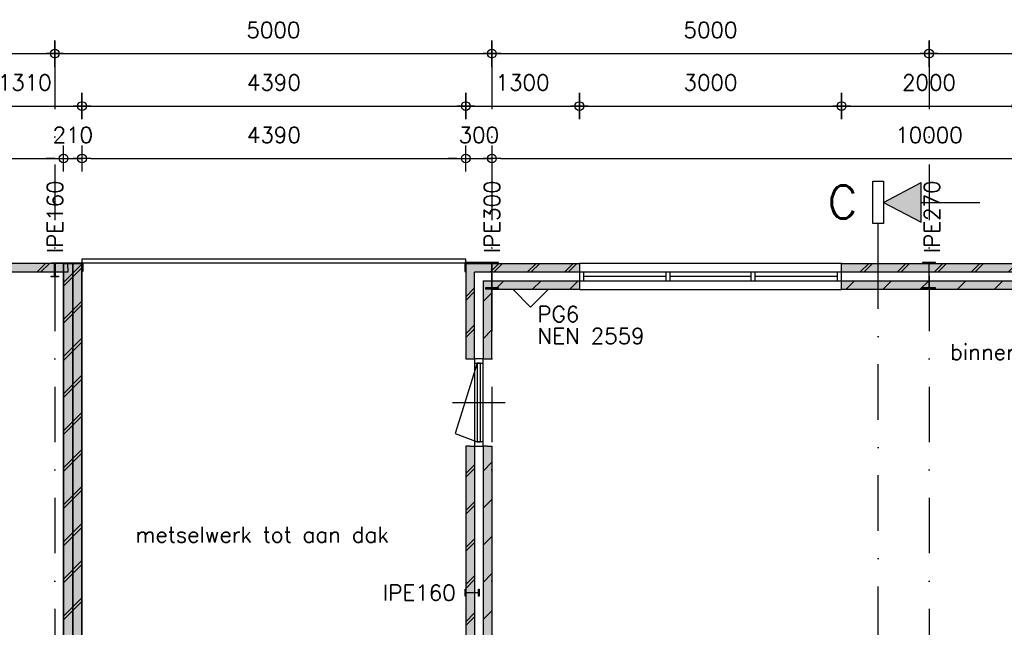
# Model space of a CAD drawing. Extents: x 0 to 139982, y -59400 to 0.
# Tile 13 of 20: x 68897 to 80161, y -34926 to -27976. Entities that reach past the tile are written whole.
import ezdxf
from ezdxf.enums import TextEntityAlignment as Align

# ---------------------------------------------------------------- set-up
doc = ezdxf.new("R2010")
doc.units = 0
doc.header["$LTSCALE"] = 100
doc.header["$MEASUREMENT"] = 0
doc.header["$PDMODE"] = 1
doc.header["$PDSIZE"] = -3
doc.linetypes.add('DASHDOT2', pattern=[12.7, 6.35, -3.175, 0, -3.175])
doc.linetypes.add('HIDDEN2', pattern=[4.7625, 3.175, -1.5875])
doc.layers.get('0').update_dxf_attribs({"linetype": 'CONTINUOUS'})
doc.layers.get('DEFPOINTS').update_dxf_attribs({"linetype": 'CONTINUOUS'})
for name, color, linetype in [('00', 7, 'CONTINUOUS'), ('A--A21--_F123-', 9, 'CONTINUOUS'), ('A--L$1A-_ALGEMEEN', 7, 'CONTINUOUS'), ('A--L$7A-_STRAMIEN', 1, 'DASHDOT2'), ('A--L21--', 7, 'CONTINUOUS'), ('A--L21--_F---403', 24, 'CONTINUOUS'), ('A--L21--_F1---', 7, 'CONTINUOUS'), ('A--L28--', 7, 'CONTINUOUS'), ('A--L28--_F1---', 1, 'HIDDEN2'), ('A--L28S-_F123-', 1, 'CONTINUOUS'), ('A--L31--_F123-', 7, 'CONTINUOUS'), ('A--L32--_F123-', 7, 'CONTINUOUS'), ('A--M$1A-_F123-_MAATV', 7, 'CONTINUOUS'), ('A--T$1A-_F123-_0_18MM', 1, 'CONTINUOUS'), ('A--T$9A-_F123-', 1, 'CONTINUOUS'), ('X--LP---_F1---', 9, 'CONTINUOUS'), ('X--LR---_CP', 7, 'CONTINUOUS')]:
    doc.layers.add(name, color=color, linetype=linetype)
doc.styles.add('0_18', font='ROMANS.shx', dxfattribs={"height": 180})
doc.styles.add('ALFA-0_35', font='ROMANS')
doc.styles.add('MISO', font='ROMANS.shx')
doc.styles.add('RENVOOI', font='romans.shx', dxfattribs={"width": 0.9})
doc.dimstyles.new('DLV18', dxfattribs={"dimscale": 100, "dimtxt": 1.8, "dimasz": 1, "dimexe": 0, "dimexo": 0, "dimgap": 0, "dimtad": 0, "dimdec": 0, "dimrnd": 1, "dimzin": 0, "dimtxsty": 'MISO', "dimblk1": '$DIMDLV', "dimblk2": '$DIMDLV', "dimsah": 1, "dimcen": 0, "dimse1": 1, "dimse2": 1, "dimclrd": 256, "dimclre": 256, "dimclrt": 1, "dimazin": 3, "dimtfac": 1, "dimtdec": 0, "dimtix": 1, "dimtmove": 0, "dimatfit": 3, "dimtvp": 1.5, "dimtolj": 1, "dimtzin": 0})
pattern_1 = [(45, (-18850, 79526), (-212.0001, 212.0001), []), (45, (-18807.6, 79526), (-212.0001, 212.0001), [])]
pattern_2 = [(45, (-19050, 79620), (-212.132, 212.132), [])]

# ---------------------------------------------------------------- blocks, each defined once
blk = doc.blocks.new('*U75')
at = {"layer": 'A--A21--_F123-'}
h = blk.add_hatch(dxfattribs=at)
h.set_pattern_fill('ALFABKST', color=256, scale=212, style=0)
h.set_pattern_definition(pattern_1)
h.paths.add_polyline_path([(0, 0), (-50, 50), (-50, -1040), (0, -1040), (50, -1040), (50, -50)])
at = {"layer": 'A--L21--_F1---', "color": 2, "linetype": 'CONTINUOUS'}
for points in [[(-50, 50), (-50, 50), (-50, -1040), (0, -1040)], [(0, -1040), (50, -1040), (50, -50), (50, -50)]]:
    blk.add_lwpolyline(points, dxfattribs=at)
at = {"layer": 'X--LP---_F1---'}
for points in [[(0, 0), (-50, 50), (0, -1040), (-50, -1040)], [(0, -1040), (50, -1040), (0, 0), (50, -50)]]:
    blk.add_solid(points, dxfattribs=at)
blk = doc.blocks.new('*U74')
at = {"layer": 'A--A21--_F123-'}
h = blk.add_hatch(dxfattribs=at)
h.set_pattern_fill('ALFALINE', color=256, scale=300, style=0)
h.set_pattern_definition(pattern_2)
h.paths.add_polyline_path([(0, 0), (-50, 50), (-50, -840), (0, -840), (50, -840), (50, -50)])
at = {"layer": 'A--L21--_F1---', "color": 2, "linetype": 'CONTINUOUS'}
for points in [[(-50, 50), (-50, 50), (-50, -840), (0, -840)], [(0, -840), (50, -840), (50, -50), (50, -50)]]:
    blk.add_lwpolyline(points, dxfattribs=at)
at = {"layer": 'X--LP---_F1---'}
for points in [[(0, 0), (-50, 50), (0, -840), (-50, -840)], [(0, -840), (50, -840), (0, 0), (50, -50)]]:
    blk.add_solid(points, dxfattribs=at)
blk = doc.blocks.new('*U77')
at = {"layer": 'A--A21--_F123-'}
h = blk.add_hatch(dxfattribs=at)
h.set_pattern_fill('ALFABKST', color=256, scale=212, style=0)
h.set_pattern_definition(pattern_1)
h.paths.add_polyline_path([(0, 0), (-50, 50), (1250, 50), (1250, 0), (1250, -50), (50, -50)])
at = {"layer": 'A--L21--_F1---', "color": 2, "linetype": 'CONTINUOUS'}
for points in [[(-50, 50), (-50, 50), (1250, 50), (1250, 0)], [(1250, 0), (1250, -50), (50, -50), (50, -50)]]:
    blk.add_lwpolyline(points, dxfattribs=at)
at = {"layer": 'X--LP---_F1---'}
for points in [[(0, 0), (-50, 50), (1250, 0), (1250, 50)], [(1250, 0), (1250, -50), (0, 0), (50, -50)]]:
    blk.add_solid(points, dxfattribs=at)
blk = doc.blocks.new('*U76')
at = {"layer": 'A--A21--_F123-'}
h = blk.add_hatch(dxfattribs=at)
h.set_pattern_fill('ALFALINE', color=256, scale=300, style=0)
h.set_pattern_definition(pattern_2)
h.paths.add_polyline_path([(0, 0), (-50, 50), (1050, 50), (1050, 0), (1050, -50), (50, -50)])
at = {"layer": 'A--L21--_F1---', "color": 2, "linetype": 'CONTINUOUS'}
for points in [[(-50, 50), (-50, 50), (1050, 50), (1050, 0)], [(1050, 0), (1050, -50), (50, -50), (50, -50)]]:
    blk.add_lwpolyline(points, dxfattribs=at)
at = {"layer": 'X--LP---_F1---'}
for points in [[(0, 0), (-50, 50), (1050, 0), (1050, 50)], [(1050, 0), (1050, -50), (0, 0), (50, -50)]]:
    blk.add_solid(points, dxfattribs=at)
blk = doc.blocks.new('*U79')
at = {"layer": 'A--A21--_F123-'}
h = blk.add_hatch(dxfattribs=at)
h.set_pattern_fill('ALFALINE', color=256, scale=300, style=0)
h.set_pattern_definition([(45, (-23100, 79620), (-212.132, 212.132), [])])
h.paths.add_polyline_path([(0, 0), (0, 50), (2000, 50), (2000, 0), (2000, -50), (0, -50)])
at = {"layer": 'A--L21--_F1---', "color": 2, "linetype": 'CONTINUOUS'}
for points in [[(0, 0), (0, 50), (2000, 50), (2000, 0)], [(2000, 0), (2000, -50), (0, -50), (0, 0)]]:
    blk.add_lwpolyline(points, dxfattribs=at)
at = {"layer": 'X--LP---_F1---'}
for points in [[(0, 0), (0, 50), (2000, 0), (2000, 50)], [(2000, 0), (2000, -50), (0, 0), (0, -50)]]:
    blk.add_solid(points, dxfattribs=at)
blk = doc.blocks.new('*U78')
at = {"layer": 'A--A21--_F123-'}
h = blk.add_hatch(dxfattribs=at)
h.set_pattern_fill('ALFABKST', color=256, scale=212, style=0)
h.set_pattern_definition([(45, (-23100, 79526), (-212.0001, 212.0001), []), (45, (-23057.6, 79526), (-212.0001, 212.0001), [])])
h.paths.add_polyline_path([(0, 0), (0, 50), (2000, 50), (2000, 0), (2000, -50), (0, -50)])
at = {"layer": 'A--L21--_F1---', "color": 2, "linetype": 'CONTINUOUS'}
for points in [[(0, 0), (0, 50), (2000, 50), (2000, 0)], [(2000, 0), (2000, -50), (0, -50), (0, 0)]]:
    blk.add_lwpolyline(points, dxfattribs=at)
at = {"layer": 'X--LP---_F1---'}
for points in [[(0, 0), (0, 50), (2000, 0), (2000, 50)], [(2000, 0), (2000, -50), (0, 0), (0, -50)]]:
    blk.add_solid(points, dxfattribs=at)
blk = doc.blocks.new('$DIMDLV')
at = {"color": 0}
for p, q in [((0, -1.5), (0, 1.5)), ((-1, 0), (1, 0))]:
    blk.add_line(p, q, dxfattribs=at)
blk.add_circle((0, 0), 0.5, dxfattribs=at)
blk = doc.blocks.new('*D85')
at = {"layer": 'A--M$1A-_F123-_MAATV', "linetype": 'CONTINUOUS'}
blk.add_line((86400, -48864), (86400, -30964), dxfattribs=at)
at = {"layer": 'DEFPOINTS', "color": 0, "linetype": 'CONTINUOUS'}
for p in [(69400, -30864), (86400, -30864), (69400, -48964)]:
    blk.add_point(p, dxfattribs=at)
at = {"layer": 'A--M$1A-_F123-_MAATV', "linetype": 'CONTINUOUS', "xscale": 100, "yscale": 100, "zscale": 100}
for p, rotation in [((86400, -30864), 90), ((86400, -48964), 270)]:
    blk.add_blockref('$DIMDLV', p, dxfattribs=dict(at, rotation=rotation))
at = {"layer": 'A--M$1A-_F123-_MAATV', "color": 1, "linetype": 'CONTINUOUS', "insert": (86130, -39914), "char_height": 180, "attachment_point": 5, "rotation": 90, "style": 'MISO'}
blk.add_mtext('\\A1;18100', dxfattribs=at)
blk = doc.blocks.new('*D86')
at = {"layer": 'A--M$1A-_F123-_MAATV', "linetype": 'CONTINUOUS'}
for p, q in [((86400, -30664), (86400, -30564)), ((86400, -30864), (86400, -30764)), ((86400, -30964), (86400, -31064))]:
    blk.add_line(p, q, dxfattribs=at)
at = {"layer": 'DEFPOINTS', "color": 0, "linetype": 'CONTINUOUS'}
for p in [(69500, -30764), (86400, -30764), (69400, -30864)]:
    blk.add_point(p, dxfattribs=at)
at = {"layer": 'A--M$1A-_F123-_MAATV', "linetype": 'CONTINUOUS', "xscale": 100, "yscale": 100, "zscale": 100}
for p, rotation in [((86400, -30764), 270), ((86400, -30864), 90)]:
    blk.add_blockref('$DIMDLV', p, dxfattribs=dict(at, rotation=rotation))
at = {"layer": 'A--M$1A-_F123-_MAATV', "color": 1, "linetype": 'CONTINUOUS', "insert": (86130, -30814), "char_height": 180, "attachment_point": 5, "rotation": 90, "style": 'MISO'}
blk.add_mtext('\\A1;100', dxfattribs=at)
blk = doc.blocks.new('*D153')
at = {"layer": 'A--M$1A-_F123-_MAATV', "linetype": 'CONTINUOUS'}
blk.add_line((4200, -29564), (69300, -29564), dxfattribs=at)
at = {"layer": 'DEFPOINTS', "color": 0, "linetype": 'CONTINUOUS'}
for p in [(69400, -29564), (4100, -30864), (69400, -30864)]:
    blk.add_point(p, dxfattribs=at)
at = {"layer": 'A--M$1A-_F123-_MAATV', "linetype": 'CONTINUOUS', "xscale": 100, "yscale": 100, "zscale": 100, "rotation": 180}
blk.add_blockref('$DIMDLV', (4100, -29564), dxfattribs=at)
at = {"layer": 'A--M$1A-_F123-_MAATV', "linetype": 'CONTINUOUS', "xscale": 100, "yscale": 100, "zscale": 100}
blk.add_blockref('$DIMDLV', (69400, -29564), dxfattribs=at)
at = {"layer": 'A--M$1A-_F123-_MAATV', "color": 1, "linetype": 'CONTINUOUS', "insert": (36750, -29294), "char_height": 180, "attachment_point": 5, "style": 'MISO'}
blk.add_mtext('\\A1;65300', dxfattribs=at)
blk = doc.blocks.new('*D154')
at = {"layer": 'A--M$1A-_F123-_MAATV', "linetype": 'CONTINUOUS'}
for p, q in [((69300, -29564), (69200, -29564)), ((69400, -29564), (69610, -29564)), ((69710, -29564), (69810, -29564))]:
    blk.add_line(p, q, dxfattribs=at)
at = {"layer": 'DEFPOINTS', "color": 0, "linetype": 'CONTINUOUS'}
for p in [(69610, -29564), (69610, -30756), (69400, -30864)]:
    blk.add_point(p, dxfattribs=at)
at = {"layer": 'A--M$1A-_F123-_MAATV', "linetype": 'CONTINUOUS', "xscale": 100, "yscale": 100, "zscale": 100}
blk.add_blockref('$DIMDLV', (69400, -29564), dxfattribs=at)
at = {"layer": 'A--M$1A-_F123-_MAATV', "linetype": 'CONTINUOUS', "xscale": 100, "yscale": 100, "zscale": 100, "rotation": 180}
blk.add_blockref('$DIMDLV', (69610, -29564), dxfattribs=at)
at = {"layer": 'A--M$1A-_F123-_MAATV', "color": 1, "linetype": 'CONTINUOUS', "insert": (69505, -29294), "char_height": 180, "attachment_point": 5, "style": 'MISO'}
blk.add_mtext('\\A1;210', dxfattribs=at)
blk = doc.blocks.new('*D155')
at = {"layer": 'A--M$1A-_F123-_MAATV', "linetype": 'CONTINUOUS'}
blk.add_line((69710, -29564), (73900, -29564), dxfattribs=at)
at = {"layer": 'DEFPOINTS', "color": 0, "linetype": 'CONTINUOUS'}
for p in [(74000, -29564), (69610, -30764), (74000, -30764)]:
    blk.add_point(p, dxfattribs=at)
at = {"layer": 'A--M$1A-_F123-_MAATV', "linetype": 'CONTINUOUS', "xscale": 100, "yscale": 100, "zscale": 100, "rotation": 180}
blk.add_blockref('$DIMDLV', (69610, -29564), dxfattribs=at)
at = {"layer": 'A--M$1A-_F123-_MAATV', "linetype": 'CONTINUOUS', "xscale": 100, "yscale": 100, "zscale": 100}
blk.add_blockref('$DIMDLV', (74000, -29564), dxfattribs=at)
at = {"layer": 'A--M$1A-_F123-_MAATV', "color": 1, "linetype": 'CONTINUOUS', "insert": (71805, -29294), "char_height": 180, "attachment_point": 5, "style": 'MISO'}
blk.add_mtext('\\A1;4390', dxfattribs=at)
blk = doc.blocks.new('*D156')
at = {"layer": 'A--M$1A-_F123-_MAATV', "linetype": 'CONTINUOUS'}
for p, q in [((73900, -29564), (73800, -29564)), ((74000, -29564), (74300, -29564)), ((74400, -29564), (74500, -29564))]:
    blk.add_line(p, q, dxfattribs=at)
at = {"layer": 'DEFPOINTS', "color": 0, "linetype": 'CONTINUOUS'}
for p in [(74300, -29564), (74000, -30764), (74300, -31064)]:
    blk.add_point(p, dxfattribs=at)
at = {"layer": 'A--M$1A-_F123-_MAATV', "linetype": 'CONTINUOUS', "xscale": 100, "yscale": 100, "zscale": 100}
blk.add_blockref('$DIMDLV', (74000, -29564), dxfattribs=at)
at = {"layer": 'A--M$1A-_F123-_MAATV', "linetype": 'CONTINUOUS', "xscale": 100, "yscale": 100, "zscale": 100, "rotation": 180}
blk.add_blockref('$DIMDLV', (74300, -29564), dxfattribs=at)
at = {"layer": 'A--M$1A-_F123-_MAATV', "color": 1, "linetype": 'CONTINUOUS', "insert": (74150, -29294), "char_height": 180, "attachment_point": 5, "style": 'MISO'}
blk.add_mtext('\\A1;300', dxfattribs=at)
blk = doc.blocks.new('*D157')
at = {"layer": 'A--M$1A-_F123-_MAATV', "linetype": 'CONTINUOUS'}
blk.add_line((74400, -29564), (84200, -29564), dxfattribs=at)
at = {"layer": 'DEFPOINTS', "color": 0, "linetype": 'CONTINUOUS'}
for p in [(84300, -29564), (74300, -31064), (84300, -31064)]:
    blk.add_point(p, dxfattribs=at)
at = {"layer": 'A--M$1A-_F123-_MAATV', "linetype": 'CONTINUOUS', "xscale": 100, "yscale": 100, "zscale": 100, "rotation": 180}
blk.add_blockref('$DIMDLV', (74300, -29564), dxfattribs=at)
at = {"layer": 'A--M$1A-_F123-_MAATV', "linetype": 'CONTINUOUS', "xscale": 100, "yscale": 100, "zscale": 100}
blk.add_blockref('$DIMDLV', (84300, -29564), dxfattribs=at)
at = {"layer": 'A--M$1A-_F123-_MAATV', "color": 1, "linetype": 'CONTINUOUS', "insert": (79300, -29294), "char_height": 180, "attachment_point": 5, "style": 'MISO'}
blk.add_mtext('\\A1;10000', dxfattribs=at)
blk = doc.blocks.new('*D164')
at = {"layer": 'A--M$1A-_F123-_MAATV', "linetype": 'CONTINUOUS'}
blk.add_line((69710, -28964), (73900, -28964), dxfattribs=at)
at = {"layer": 'DEFPOINTS', "color": 0, "linetype": 'CONTINUOUS'}
for p in [(74000, -28964), (69610, -30716), (74000, -30716)]:
    blk.add_point(p, dxfattribs=at)
at = {"layer": 'A--M$1A-_F123-_MAATV', "linetype": 'CONTINUOUS', "xscale": 100, "yscale": 100, "zscale": 100, "rotation": 180}
blk.add_blockref('$DIMDLV', (69610, -28964), dxfattribs=at)
at = {"layer": 'A--M$1A-_F123-_MAATV', "linetype": 'CONTINUOUS', "xscale": 100, "yscale": 100, "zscale": 100}
blk.add_blockref('$DIMDLV', (74000, -28964), dxfattribs=at)
at = {"layer": 'A--M$1A-_F123-_MAATV', "color": 1, "linetype": 'CONTINUOUS', "insert": (71805, -28694), "char_height": 180, "attachment_point": 5, "style": 'MISO'}
blk.add_mtext('\\A1;4390', dxfattribs=at)
blk = doc.blocks.new('*D165')
at = {"layer": 'A--M$1A-_F123-_MAATV', "linetype": 'CONTINUOUS'}
blk.add_line((74100, -28964), (75200, -28964), dxfattribs=at)
at = {"layer": 'DEFPOINTS', "color": 0, "linetype": 'CONTINUOUS'}
for p in [(75300, -28964), (74000, -30716), (75300, -30764)]:
    blk.add_point(p, dxfattribs=at)
at = {"layer": 'A--M$1A-_F123-_MAATV', "linetype": 'CONTINUOUS', "xscale": 100, "yscale": 100, "zscale": 100, "rotation": 180}
blk.add_blockref('$DIMDLV', (74000, -28964), dxfattribs=at)
at = {"layer": 'A--M$1A-_F123-_MAATV', "linetype": 'CONTINUOUS', "xscale": 100, "yscale": 100, "zscale": 100}
blk.add_blockref('$DIMDLV', (75300, -28964), dxfattribs=at)
at = {"layer": 'A--M$1A-_F123-_MAATV', "color": 1, "linetype": 'CONTINUOUS', "insert": (74650, -28694), "char_height": 180, "attachment_point": 5, "style": 'MISO'}
blk.add_mtext('\\A1;1300', dxfattribs=at)
blk = doc.blocks.new('*D166')
at = {"layer": 'A--M$1A-_F123-_MAATV', "linetype": 'CONTINUOUS'}
blk.add_line((75400, -28964), (78200, -28964), dxfattribs=at)
at = {"layer": 'DEFPOINTS', "color": 0, "linetype": 'CONTINUOUS'}
for p in [(78300, -28964), (75300, -30764), (78300, -30764)]:
    blk.add_point(p, dxfattribs=at)
at = {"layer": 'A--M$1A-_F123-_MAATV', "linetype": 'CONTINUOUS', "xscale": 100, "yscale": 100, "zscale": 100, "rotation": 180}
blk.add_blockref('$DIMDLV', (75300, -28964), dxfattribs=at)
at = {"layer": 'A--M$1A-_F123-_MAATV', "linetype": 'CONTINUOUS', "xscale": 100, "yscale": 100, "zscale": 100}
blk.add_blockref('$DIMDLV', (78300, -28964), dxfattribs=at)
at = {"layer": 'A--M$1A-_F123-_MAATV', "color": 1, "linetype": 'CONTINUOUS', "insert": (76800, -28694), "char_height": 180, "attachment_point": 5, "style": 'MISO'}
blk.add_mtext('\\A1;3000', dxfattribs=at)
blk = doc.blocks.new('*D167')
at = {"layer": 'A--M$1A-_F123-_MAATV', "linetype": 'CONTINUOUS'}
blk.add_line((78400, -28964), (80200, -28964), dxfattribs=at)
at = {"layer": 'DEFPOINTS', "color": 0, "linetype": 'CONTINUOUS'}
for p in [(80300, -28964), (78300, -30764), (80300, -30764)]:
    blk.add_point(p, dxfattribs=at)
at = {"layer": 'A--M$1A-_F123-_MAATV', "linetype": 'CONTINUOUS', "xscale": 100, "yscale": 100, "zscale": 100, "rotation": 180}
blk.add_blockref('$DIMDLV', (78300, -28964), dxfattribs=at)
at = {"layer": 'A--M$1A-_F123-_MAATV', "linetype": 'CONTINUOUS', "xscale": 100, "yscale": 100, "zscale": 100}
blk.add_blockref('$DIMDLV', (80300, -28964), dxfattribs=at)
at = {"layer": 'A--M$1A-_F123-_MAATV', "color": 1, "linetype": 'CONTINUOUS', "insert": (79300, -28694), "char_height": 180, "attachment_point": 5, "style": 'MISO'}
blk.add_mtext('\\A1;2000', dxfattribs=at)
blk = doc.blocks.new('*D183')
at = {"layer": 'A--M$1A-_F123-_MAATV', "linetype": 'CONTINUOUS'}
blk.add_line((64400, -28364), (69200, -28364), dxfattribs=at)
at = {"layer": 'DEFPOINTS', "color": 0, "linetype": 'CONTINUOUS'}
for p in [(64300, -28364), (69300, -28364), (69300, -28364)]:
    blk.add_point(p, dxfattribs=at)
at = {"layer": 'A--M$1A-_F123-_MAATV', "linetype": 'CONTINUOUS', "xscale": 100, "yscale": 100, "zscale": 100, "rotation": 180}
blk.add_blockref('$DIMDLV', (64300, -28364), dxfattribs=at)
at = {"layer": 'A--M$1A-_F123-_MAATV', "linetype": 'CONTINUOUS', "xscale": 100, "yscale": 100, "zscale": 100}
blk.add_blockref('$DIMDLV', (69300, -28364), dxfattribs=at)
at = {"layer": 'A--M$1A-_F123-_MAATV', "color": 1, "linetype": 'CONTINUOUS', "insert": (66800, -28094), "char_height": 180, "attachment_point": 5, "style": 'MISO'}
blk.add_mtext('\\A1;5000', dxfattribs=at)
blk = doc.blocks.new('*D184')
at = {"layer": 'A--M$1A-_F123-_MAATV', "linetype": 'CONTINUOUS'}
blk.add_line((69400, -28364), (74200, -28364), dxfattribs=at)
at = {"layer": 'DEFPOINTS', "color": 0, "linetype": 'CONTINUOUS'}
for p in [(69300, -28364), (74300, -28364), (74300, -28364)]:
    blk.add_point(p, dxfattribs=at)
at = {"layer": 'A--M$1A-_F123-_MAATV', "linetype": 'CONTINUOUS', "xscale": 100, "yscale": 100, "zscale": 100, "rotation": 180}
blk.add_blockref('$DIMDLV', (69300, -28364), dxfattribs=at)
at = {"layer": 'A--M$1A-_F123-_MAATV', "linetype": 'CONTINUOUS', "xscale": 100, "yscale": 100, "zscale": 100}
blk.add_blockref('$DIMDLV', (74300, -28364), dxfattribs=at)
at = {"layer": 'A--M$1A-_F123-_MAATV', "color": 1, "linetype": 'CONTINUOUS', "insert": (71800, -28094), "char_height": 180, "attachment_point": 5, "style": 'MISO'}
blk.add_mtext('\\A1;5000', dxfattribs=at)
blk = doc.blocks.new('*D185')
at = {"layer": 'A--M$1A-_F123-_MAATV', "linetype": 'CONTINUOUS'}
blk.add_line((74400, -28364), (79200, -28364), dxfattribs=at)
at = {"layer": 'DEFPOINTS', "color": 0, "linetype": 'CONTINUOUS'}
for p in [(74300, -28364), (79300, -28364), (79300, -28364)]:
    blk.add_point(p, dxfattribs=at)
at = {"layer": 'A--M$1A-_F123-_MAATV', "linetype": 'CONTINUOUS', "xscale": 100, "yscale": 100, "zscale": 100, "rotation": 180}
blk.add_blockref('$DIMDLV', (74300, -28364), dxfattribs=at)
at = {"layer": 'A--M$1A-_F123-_MAATV', "linetype": 'CONTINUOUS', "xscale": 100, "yscale": 100, "zscale": 100}
blk.add_blockref('$DIMDLV', (79300, -28364), dxfattribs=at)
at = {"layer": 'A--M$1A-_F123-_MAATV', "color": 1, "linetype": 'CONTINUOUS', "insert": (76800, -28094), "char_height": 180, "attachment_point": 5, "style": 'MISO'}
blk.add_mtext('\\A1;5000', dxfattribs=at)
blk = doc.blocks.new('*D186')
at = {"layer": 'A--M$1A-_F123-_MAATV', "linetype": 'CONTINUOUS'}
blk.add_line((79400, -28364), (84200, -28364), dxfattribs=at)
at = {"layer": 'DEFPOINTS', "color": 0, "linetype": 'CONTINUOUS'}
for p in [(79300, -28364), (84300, -28364), (84300, -28364)]:
    blk.add_point(p, dxfattribs=at)
at = {"layer": 'A--M$1A-_F123-_MAATV', "linetype": 'CONTINUOUS', "xscale": 100, "yscale": 100, "zscale": 100, "rotation": 180}
blk.add_blockref('$DIMDLV', (79300, -28364), dxfattribs=at)
at = {"layer": 'A--M$1A-_F123-_MAATV', "linetype": 'CONTINUOUS', "xscale": 100, "yscale": 100, "zscale": 100}
blk.add_blockref('$DIMDLV', (84300, -28364), dxfattribs=at)
at = {"layer": 'A--M$1A-_F123-_MAATV', "color": 1, "linetype": 'CONTINUOUS', "insert": (81800, -28094), "char_height": 180, "attachment_point": 5, "style": 'MISO'}
blk.add_mtext('\\A1;5000', dxfattribs=at)
blk = doc.blocks.new('*U252')
at = {"layer": 'A--A21--_F123-', "linetype": 'CONTINUOUS'}
for p, q in [((-1150, 4), (-1104, 50)), ((-1150, -39), (-1061, 50)), ((-780, -50), (-680, 50)), ((-737, -50), (-637, 50)), ((-356, -50), (-256, 50)), ((-313, -50), (-213, 50))]:
    blk.add_line(p, q, dxfattribs=at)
blk = doc.blocks.new('*U206')
at = {"layer": 'A--L21--_F1---', "color": 2, "linetype": 'CONTINUOUS'}
for points in [[(0, 0), (0, 50), (-1150, 50), (-1150, 0)], [(0, 0), (0, -50), (-1150, -50), (-1150, 0)]]:
    blk.add_lwpolyline(points, dxfattribs=at)
at = {"layer": 'X--LP---_F1---'}
for points in [[(-1150, 0), (-1150, 50), (0, 0), (0, 50)], [(0, 0), (0, -50), (-1150, 0), (-1150, -50)]]:
    blk.add_solid(points, dxfattribs=at)
at = {"layer": 'A--A21--_F123-'}
blk.add_blockref('*U252', (0, 0), dxfattribs=at)
blk = doc.blocks.new('*D209')
at = {"layer": 'A--M$1A-_F123-_MAATV'}
blk.add_line((68400, -28964), (69510, -28964), dxfattribs=at)
at = {"layer": 'DEFPOINTS', "color": 0}
for p in [(69610, -28964), (68300, -30764), (69610, -30756)]:
    blk.add_point(p, dxfattribs=at)
at = {"layer": 'A--M$1A-_F123-_MAATV', "xscale": 100, "yscale": 100, "zscale": 100, "rotation": 180}
blk.add_blockref('$DIMDLV', (68300, -28964), dxfattribs=at)
at = {"layer": 'A--M$1A-_F123-_MAATV', "xscale": 100, "yscale": 100, "zscale": 100}
blk.add_blockref('$DIMDLV', (69610, -28964), dxfattribs=at)
at = {"layer": 'A--M$1A-_F123-_MAATV', "color": 1, "insert": (68955, -28694), "char_height": 180, "attachment_point": 5, "style": 'MISO'}
blk.add_mtext('\\A1;1310', dxfattribs=at)
blk = doc.blocks.new('*U264')
at = {"layer": 'A--A21--_F123-', "linetype": 'CONTINUOUS'}
for p, q in [((-50, -312), (50, -212)), ((-50, -355), (50, -255)), ((-50, -736), (50, -636)), ((-50, -779), (50, -679)), ((-50, -1160), (50, -1060)), ((-50, -1203), (50, -1103)), ((-50, -1584), (50, -1484)), ((-50, -1627), (50, -1527)), ((-50, -2008), (50, -1908)), ((-50, -2051), (50, -1951)), ((-50, -2432), (50, -2332)), ((-50, -2475), (50, -2375)), ((-50, -2856), (50, -2756)), ((-50, -2899), (50, -2799)), ((-50, -3280), (50, -3180)), ((-50, -3323), (50, -3223)), ((-50, -3704), (50, -3604)), ((-50, -3747), (50, -3647)), ((-50, -4128), (50, -4028)), ((-50, -4171), (50, -4071)), ((-50, -4552), (50, -4452)), ((-50, -4595), (50, -4495)), ((-50, -4976), (50, -4876)), ((-50, -5019), (50, -4919)), ((-5, -5355), (50, -5300)), ((16, -5376), (50, -5343))]:
    blk.add_line(p, q, dxfattribs=at)
blk = doc.blocks.new('*U213')
at = {"layer": 'A--L21--_F1---', "color": 2, "linetype": 'CONTINUOUS'}
for points in [[(0, 0), (-50, 0), (-50, -5310), (-50, -5310)], [(0, 0), (50, 0), (50, -5410), (50, -5410)]]:
    blk.add_lwpolyline(points, dxfattribs=at)
at = {"layer": 'X--LP---_F1---'}
for points in [[(0, -5360), (-50, -5310), (0, 0), (-50, 0)], [(0, 0), (50, 0), (0, -5360), (50, -5410)]]:
    blk.add_solid(points, dxfattribs=at)
at = {"layer": 'A--A21--_F123-'}
blk.add_blockref('*U264', (0, 0), dxfattribs=at)
blk = doc.blocks.new('S090109-')
at = {"layer": 'A--L$1A-_ALGEMEEN', "color": 3, "linetype": 'CONTINUOUS'}
for p, q in [((-0.61, 4.55), (-0.61, 9.41)), ((-0.61, 9.41), (0.61, 9.41)), ((0.61, 9.41), (0.61, 4.55)), ((0.61, 6.98), (4.94, 9.24)), ((4.94, 4.72), (4.94, 9.24)), ((0.61, 6.98), (4.94, 4.72)), ((4.94, 6.98), (11.62, 6.98)), ((0, 4.55), (-0.61, 4.55)), ((0, 0), (0, 4.55)), ((0.61, 4.55), (0, 4.55))]:
    blk.add_line(p, q, dxfattribs=at)
at = {"layer": 'A--L$1A-_ALGEMEEN', "color": 27, "linetype": 'CONTINUOUS'}
blk.add_solid([(4.94, 4.72), (4.94, 9.24), (0.61, 6.98)], dxfattribs=at)
at = {"layer": 'A--L$1A-_ALGEMEEN', "color": 3, "linetype": 'CONTINUOUS', "style": 'ALFA-0_35'}
blk.add_attdef('DOORSNEDE', text='', height=3.76, dxfattribs=at).set_placement((-2.38, 5.14), align=Align.RIGHT)
blk = doc.blocks.new('QD20569-')
at = {"layer": 'A--L28--_F1---', "color": 2, "linetype": 'CONTINUOUS'}
blk.add_lwpolyline([(75, -150), (-75, -150), (-75, -139.3), (-10.55, -139.3, 0.41421356), (-3.55, -132.3), (-3.55, 132.3, 0.41421356), (-10.55, 139.3), (-75, 139.3), (-75, 150), (75, 150), (75, 139.3), (10.55, 139.3, 0.41421356), (3.55, 132.3), (3.55, -132.3, 0.41421356), (10.55, -139.3), (75, -139.3)], format="xyb", close=True, dxfattribs=at)
at = {"layer": 'X--LR---_CP', "color": 4, "linetype": 'CONTINUOUS'}
for p in [(-3.55, 0), (0, 0), (3.55, 0)]:
    blk.add_point(p, dxfattribs=at)
blk = doc.blocks.new('QD20563-')
at = {"layer": 'A--L28--_F1---', "color": 2, "linetype": 'CONTINUOUS'}
blk.add_lwpolyline([(41, -80), (-41, -80), (-41, -72.6), (-9.5, -72.6, 0.4142136), (-2.5, -65.6), (-2.5, 65.6, 0.4142136), (-9.5, 72.6), (-41, 72.6), (-41, 80), (41, 80), (41, 72.6), (9.5, 72.6, 0.4142136), (2.5, 65.6), (2.5, -65.6, 0.4142136), (9.5, -72.6), (41, -72.6)], format="xyb", close=True, dxfattribs=at)
at = {"layer": 'X--LR---_CP', "color": 4, "linetype": 'CONTINUOUS'}
for p in [(-2.5, 0), (0, 0), (2.5, 0)]:
    blk.add_point(p, dxfattribs=at)
blk = doc.blocks.new('*U253')
at = {"layer": 'A--A21--_F123-', "linetype": 'CONTINUOUS'}
for p, q in [((-105, -218), (105, -8)), ((-105, -261), (105, -51)), ((-105, -642), (105, -432)), ((-105, -685), (105, -475)), ((-105, -1066), (105, -856)), ((-105, -1109), (105, -899)), ((-105, -1490), (105, -1280)), ((-105, -1533), (105, -1323)), ((-105, -1914), (105, -1704)), ((-105, -1957), (105, -1747)), ((-105, -2338), (105, -2128)), ((-105, -2381), (105, -2171)), ((-105, -2762), (105, -2552)), ((-105, -2805), (105, -2595)), ((-105, -3186), (105, -2976)), ((-105, -3229), (105, -3019)), ((-105, -3610), (105, -3400)), ((-105, -3653), (105, -3443)), ((-105, -4034), (105, -3824)), ((-105, -4077), (105, -3867))]:
    blk.add_line(p, q, dxfattribs=at)
blk = doc.blocks.new('*U251')
at = {"layer": 'A--L21--_F1---', "color": 2, "linetype": 'CONTINUOUS'}
for points in [[(0, 0), (-105, 0), (-105, -18200), (-105, -18200)], [(0, 0), (105, 0), (105, -18300), (105, -18300)]]:
    blk.add_lwpolyline(points, dxfattribs=at)
at = {"layer": 'X--LP---_F1---'}
for points in [[(0, -18250), (-105, -18200), (0, 0), (-105, 0)], [(0, 0), (105, 0), (0, -18250), (105, -18300)]]:
    blk.add_solid(points, dxfattribs=at)
at = {"layer": 'A--A21--_F123-'}
blk.add_blockref('*U253', (0, 0), dxfattribs=at)
at = {"layer": 'A--L21--_F---403'}
mesh = blk.add_polyface(dxfattribs=at)
corners = [(0, 0), (105, 0), (105, -18300), (0, -18250), (-105, -18200), (-105, 0), (0, 0), (105, 0), (105, -18300), (0, -18250), (-105, -18200), (-105, 0)]
mesh.append_faces([[corners[k] for k in face] for face in [(1, 7, 8, 2), (11, 5, 4, 10)]])
mesh.append_faces([[corners[k] for k in face] for face in [(0, 1, 7, 6), (2, 3, 9, 8), (3, 9, 10, 4), (5, 11, 6, 0)]], dxfattribs={"vtx0": -1, "vtx1": -1, "vtx2": -1, "vtx3": -1})
mesh.append_faces([[corners[k] for k in face] for face in [(5, 0, 3, 4), (11, 6, 9, 10)]], dxfattribs={"vtx1": -1})
mesh.append_faces([[corners[k] for k in face] for face in [(0, 1, 2, 3), (6, 7, 8, 9)]], dxfattribs={"vtx3": -1})
blk = doc.blocks.new('*U263')
at = {"layer": 'A--A21--_F123-', "linetype": 'CONTINUOUS'}
for p, q in [((-50, -285), (50, -185)), ((-50, -709), (50, -609)), ((-50, -1133), (50, -1033)), ((-50, -1558), (50, -1458)), ((-50, -1982), (50, -1882)), ((-50, -2406), (50, -2306)), ((-50, -2830), (50, -2730)), ((-50, -3255), (50, -3155)), ((-50, -3679), (50, -3579)), ((-50, -4103), (50, -4003)), ((-50, -4528), (50, -4428)), ((-50, -4952), (50, -4852)), ((-50, -5376), (50, -5276))]:
    blk.add_line(p, q, dxfattribs=at)
blk = doc.blocks.new('*U262')
at = {"layer": 'A--L21--_F1---', "color": 2, "linetype": 'CONTINUOUS'}
for points in [[(0, 0), (-50, 0), (-50, -5510), (0, -5510)], [(0, 0), (50, 0), (50, -5510), (0, -5510)]]:
    blk.add_lwpolyline(points, dxfattribs=at)
at = {"layer": 'X--LP---_F1---'}
for points in [[(0, -5510), (-50, -5510), (0, 0), (-50, 0)], [(0, 0), (50, 0), (0, -5510), (50, -5510)]]:
    blk.add_solid(points, dxfattribs=at)
at = {"layer": 'A--A21--_F123-'}
blk.add_blockref('*U263', (0, 0), dxfattribs=at)

msp = doc.modelspace()

# ---------------------------------------------------------------- linework, layer by layer
at = {"layer": 'A--L$1A-_ALGEMEEN', "color": 7, "linetype": 'DASHDOT2'}
msp.add_line((78718.1, -49063.9), (78718.1, -30763.9), dxfattribs=at)
at = {"layer": 'A--L$7A-_STRAMIEN'}
for p, q in [((69300, -28363.9), (69300, -49063.9)), ((74300, -28363.9), (74300, -49063.9)), ((79300, -28363.9), (79300, -49063.9))]:
    msp.add_line(p, q, dxfattribs=at)
at = {"layer": 'A--L28S-_F123-', "color": 2}
for p, q in [((69620, -30856.5), (69610, -30856.5)), ((73990, -30856.5), (74000, -30856.5))]:
    msp.add_line(p, q, dxfattribs=at)
for points in [[(69341, -30756.5), (69610, -30756.5), (69620, -30756.5), (69620, -30856.5)], [(74225, -30753.2), (74000, -30753.2), (73990, -30753.2), (73990, -30856.5)]]:
    msp.add_lwpolyline(points, dxfattribs=at)
at = {"layer": 'A--L31--_F123-', "color": 1, "linetype": 'CONTINUOUS'}
msp.add_line((73850, -32353.9), (74450, -32353.9), dxfattribs=at)
for points in [[(75350, -30863.9), (75300, -30863.9), (75300, -30963.9), (75350, -30963.9)], [(76337.5, -30863.9), (75300, -30863.9), (75300, -30963.9), (76337.5, -30963.9)], [(77312.5, -30863.9), (76287.5, -30863.9), (76287.5, -30963.9), (77312.5, -30963.9)], [(76337.5, -30863.9), (76287.5, -30863.9), (76287.5, -30963.9), (76337.5, -30963.9)], [(78300, -30863.9), (77262.5, -30863.9), (77262.5, -30963.9), (78300, -30963.9)], [(77312.5, -30863.9), (77262.5, -30863.9), (77262.5, -30963.9), (77312.5, -30963.9)], [(78300, -30863.9), (78250, -30863.9), (78250, -30963.9), (78300, -30963.9)], [(74100, -31853.9), (74100, -32853.9), (74200, -32853.9), (74200, -31853.9)], [(74100, -31853.9), (74100, -31903.9), (74200, -31903.9), (74200, -31853.9)], [(74130, -31903.9), (74130, -32803.9), (74170, -32803.9), (74170, -31903.9)], [(74100, -32803.9), (74100, -32853.9), (74200, -32853.9), (74200, -32803.9)]]:
    msp.add_lwpolyline(points, close=True, dxfattribs=at)
msp.add_lwpolyline([(74130, -31903.9), (73880.2, -32708.1), (74130, -32803.9)], dxfattribs=at)
at = {"layer": 'A--L32--_F123-', "color": 1, "linetype": 'CONTINUOUS'}
for p, q in [((76287.5, -30913.9), (75350, -30913.9)), ((77262.5, -30913.9), (76337.5, -30913.9)), ((78250, -30913.9), (77312.5, -30913.9))]:
    msp.add_line(p, q, dxfattribs=at)
msp.add_lwpolyline([(71452.4, -30564.5, 0, 64, 0), (71595.5, -30564.5, 0, 0, 0), (71750, -30564.5, 0, 0, 0), (71750, -30894.6, 0, 0, 0)], format="xyseb", dxfattribs=at)
for points in [[(69610, -30755.9), (74000, -30755.9), (74000, -30715.9), (69610, -30715.9)], [(78300, -30763.9), (75300, -30763.9), (75300, -31063.9), (78300, -31063.9)]]:
    msp.add_lwpolyline(points, close=True, dxfattribs=at)
at = {"layer": 'A--T$1A-_F123-_0_18MM', "linetype": 'CONTINUOUS'}
msp.add_lwpolyline([(74000, -33888.3, 0, 66.7, 0), (73800.3, -33888.3, 0, 0, 0), (73628.3, -33888.3, 0, 0, 0), (73628.3, -33888.3, 0, 0, 0)], format="xyseb", dxfattribs=at)
at = {"layer": 'A--T$9A-_F123-'}
msp.add_lwpolyline([(74542.2, -31063.9), (74742.2, -31263.9), (74942.2, -31063.9)], close=True, dxfattribs=at)

# ---------------------------------------------------------------- block references
at = {"layer": '00', "xscale": 100, "yscale": 100, "zscale": 100}
msp.add_blockref('S090109-', (78718.1, -30763.9), dxfattribs=at).add_auto_attribs({'DOORSNEDE': 'C'})
at = {"layer": 'A--L21--'}
for name, p in [('*U206', (69450, -30813.9)), ('*U251', (69505, -30763.9)), ('*U75', (74050, -30813.9)), ('*U77', (74050, -30813.9)), ('*U78', (78300, -30813.9)), ('*U74', (74250, -31013.9)), ('*U76', (74250, -31013.9)), ('*U79', (78300, -31013.9)), ('*U213', (74050, -32853.9)), ('*U262', (74250, -32853.9))]:
    msp.add_blockref(name, p, dxfattribs=at)
at = {"layer": 'A--L28--'}
msp.add_blockref('QD20563-', (69300, -30836.5), dxfattribs=at)
at = {"layer": 'A--L28--', "xscale": -1, "rotation": 180}
for p in [(74300, -30903.2), (79300, -30903.2)]:
    msp.add_blockref('QD20569-', p, dxfattribs=at)
at = {"layer": 'A--L28--', "rotation": 270}
msp.add_blockref('QD20563-', (74072.6, -34530.6), dxfattribs=at)

# ---------------------------------------------------------------- texts
at = {"layer": 'A--T$1A-_F123-_0_18MM', "style": '0_18'}
for s, p in [('IPE160', (69390.8, -30231.1)), ('IPE300', (74390.8, -30231.1)), ('IPE270', (79422.7, -30231.1))]:
    msp.add_text(s, height=180, rotation=90, dxfattribs=at).set_placement(p, align=Align.CENTER)
at = {"layer": 'A--T$1A-_F123-_0_18MM', "linetype": 'CONTINUOUS', "style": '0_18'}
for s, p in [('binnenblad tot dak metselen', (79540.2, -31866.9)), ('metselwerk tot aan dak', (70220.3, -33956.7))]:
    msp.add_text(s, height=180, dxfattribs=at).set_placement(p)
at = {"layer": 'A--T$1A-_F123-_0_18MM', "style": '0_18'}
msp.add_text('IPE160', height=180, dxfattribs=at).set_placement((73469, -34621.4), align=Align.CENTER)
at = {"layer": 'A--T$9A-_F123-', "style": 'RENVOOI'}
for s, p in [('PG6', (74820.6, -31434)), ('NEN 2559', (74820.6, -31684))]:
    msp.add_text(s, height=180, dxfattribs=at).set_placement(p)

# ---------------------------------------------------------------- dimensions: what is measured, and where the dimension line sits
at = {"layer": 'A--M$1A-_F123-_MAATV', "linetype": 'CONTINUOUS'}
for base, p1, p2, picture, middle in [((69300, -28363.9), (64300, -28363.9), (69300, -28363.9), '*D183', (66800, -28093.9)), ((74300, -28363.9), (69300, -28363.9), (74300, -28363.9), '*D184', (71800, -28093.9)), ((79300, -28363.9), (74300, -28363.9), (79300, -28363.9), '*D185', (76800, -28093.9)), ((84300, -28363.9), (79300, -28363.9), (84300, -28363.9), '*D186', (81800, -28093.9)), ((74000, -28963.9), (69610, -30715.9), (74000, -30715.9), '*D164', (71805, -28693.9)), ((75300, -28963.9), (74000, -30715.9), (75300, -30763.9), '*D165', (74650, -28693.9)), ((78300, -28963.9), (75300, -30763.9), (78300, -30763.9), '*D166', (76800, -28693.9)), ((80300, -28963.9), (78300, -30763.9), (80300, -30763.9), '*D167', (79300, -28693.9)), ((69400, -29563.9), (4100, -30863.9), (69400, -30863.9), '*D153', (36750, -29293.9)), ((69610, -29563.9), (69400, -30863.9), (69610, -30755.9), '*D154', (69505, -29293.9)), ((74000, -29563.9), (69610, -30763.9), (74000, -30763.9), '*D155', (71805, -29293.9)), ((74300, -29563.9), (74000, -30763.9), (74300, -31063.9), '*D156', (74150, -29293.9)), ((84300, -29563.9), (74300, -31063.9), (84300, -31063.9), '*D157', (79300, -29293.9))]:
    dim = msp.add_linear_dim(base=base, p1=p1, p2=p2, dimstyle='DLV18', dxfattribs=at)
    dim.commit()
    dim.dimension.update_dxf_attribs({"geometry": picture, "text_midpoint": middle})
at = {"layer": 'A--M$1A-_F123-_MAATV'}
dim = msp.add_linear_dim(base=(69610, -28963.9), p1=(68300, -30763.9), p2=(69610, -30755.9), dimstyle='DLV18', dxfattribs=at)
dim.commit()
dim.dimension.update_dxf_attribs({"geometry": '*D209', "text_midpoint": (68955, -28693.9)})
at = {"layer": 'A--M$1A-_F123-_MAATV', "linetype": 'CONTINUOUS'}
for base, p1, p2, picture, middle in [((86400, -30763.9), (69400, -30863.9), (69500, -30763.9), '*D86', (86130, -30813.9)), ((86400, -30863.9), (69400, -48963.9), (69400, -30863.9), '*D85', (86130, -39913.9))]:
    dim = msp.add_linear_dim(base=base, p1=p1, p2=p2, angle=90, dimstyle='DLV18', dxfattribs=at)
    dim.commit()
    dim.dimension.update_dxf_attribs({"geometry": picture, "text_midpoint": middle})

doc.saveas('drawing.dxf')
